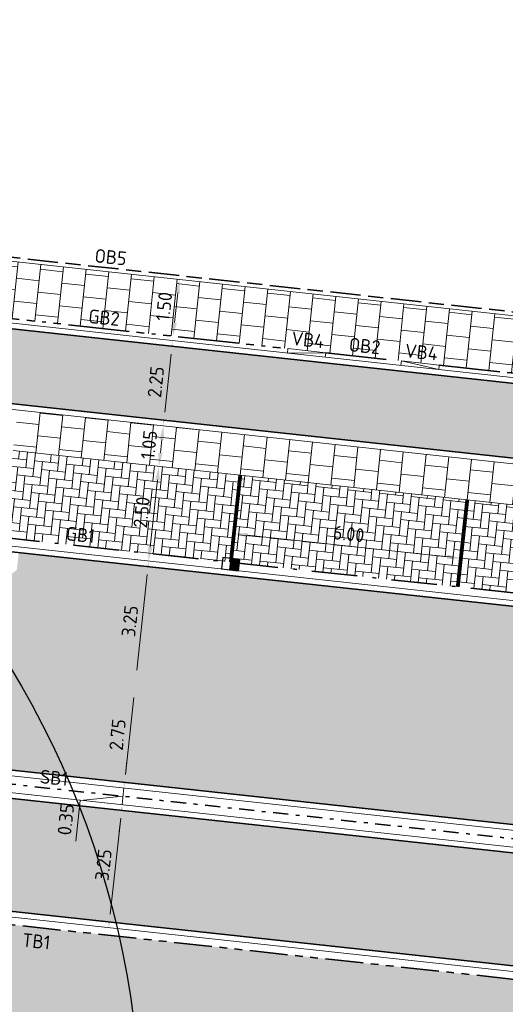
# Model space of a CAD drawing. Header units: metres. Extents: x 196651 to 397723, y 354703 to 710691.
# Tile 180 of 256: x 197891 to 197904, y 356130 to 356156. Entities that reach past the tile are written whole.
import ezdxf
from ezdxf.enums import TextEntityAlignment as Align

# ---------------------------------------------------------------- set-up
doc = ezdxf.new("R2010")
doc.units = ezdxf.units.M
doc.header["$MEASUREMENT"] = 0
for name, pattern in [('VH-GELEIDEBAND_50X200', [8, 4, -2, 0, -2]), ('VH-GELEIDEBAND_70X200', [20, 12, -4, 0, -4]), ('VH-OPSLUITBAND_100X200', [16, 8, -2, 4, -2]), ('VH-OPSLUITBAND_120X250', [26, 16, -4, 2, -4]), ('VH-RIJWIELPADBAND_410X225', [28, 16, -2, 2, -2, 0, -2, 2, -2]), ('VH-TROTTOIRBAND_180-200', [20, 10, -2, 2, -2, 2, -2]), ('VW-1-1_STREEP', [2, 1, -1])]:
    doc.linetypes.add(name, pattern=pattern)
for name, color, linetype, lineweight in [('N-WE-GR-GRAS_BERM-A', 86, 'Continuous', 5), ('N-WE-VH-GOOT_TEGEL-G', 170, 'Continuous', 35), ('N-WE-VH-KANTOPSLUITING_GELEIDEBAND_70X200-G', 6, 'VH-GELEIDEBAND_70X200', 35), ('N-WE-VH-KANTOPSLUITING_OPSLUITBAND_100X200-G', 5, 'VH-OPSLUITBAND_100X200', 35), ('N-WE-VH-KANTOPSLUITING_OPSLUITBAND_120X250-G', 5, 'VH-OPSLUITBAND_120X250', 35), ('N-WE-VH-KANTOPSLUITING_RIJWIELPADBAND_410X250-G', 5, 'VH-RIJWIELPADBAND_410X225', 35), ('N-WE-VH-KANTOPSLUITING_SCHEIDINGSBAND_115 345-G', 6, 'VH-GELEIDEBAND_50X200', 35), ('N-WE-VH-KANTOPSLUITING_TEKST-T', 7, 'VH-OPSLUITBAND_100X200', 35), ('N-WE-VH-KANTOPSLUITING_TROTTOIRBAND_180 200-G', 6, 'VH-TROTTOIRBAND_180-200', 35), ('N-WE-VH-KANTVERHARDING-G', 1, 'Continuous', 5), ('N-WE-VH-VERHARDING_ASFALT_DEKLAAG-G_ZWART', 252, 'Continuous', 5), ('N-WE-VH-VERHARDING_TEGEL-A', 252, 'Continuous', 5), ('X-XX-AL-AANPIJLING-M', 7, 'Continuous', 18)]:
    doc.layers.add(name, color=color, linetype=linetype, lineweight=lineweight)
doc.layers.add('N-WE-RI-HWA_KOLK_GELEIDEBAND-S', color=130, linetype='Continuous')
doc.layers.add('N-WE-VW-MARKERING_PARKEERVAKSCHEIDING-G', color=7, linetype='VW-1-1_STREEP')
doc.layers.add('N-WE-VH-VERHARDING_ASFALT_DEKLAAG-G_ROOD', color=7, linetype='Continuous', lineweight=5, true_color=0xbf4040)
doc.layers.add('N-WE-VH-VERHARDING_BETONSTRAATSTEEN-PARKEREN_A', color=7, linetype='Continuous', lineweight=5, true_color=0x3a3a3a)
doc.layers.add('X-XX-AL-HULPLIJNEN', color=4, linetype='Continuous', lineweight=25, plot=False)
doc.styles.add('NLCS-ISO', font='NLCS-ISO.ttf')
doc.styles.add('NLCS-ISO-M200-T18', font='NLCS-ISO.ttf')
doc.dimstyles.new('NLCS-M200-T18-PIJL', dxfattribs={"dimscale": 0.2, "dimtxt": 1.8, "dimasz": 1.8, "dimexe": 2, "dimexo": 2, "dimgap": 0.7, "dimtad": 1, "dimzin": 0, "dimdsep": 46, "dimtxsty": 'NLCS-ISO-M200-T18', "dimcen": 0, "dimdle": 2, "dimse1": 1, "dimse2": 1, "dimclrd": 256, "dimclre": 256, "dimclrt": 256, "dimadec": 1, "dimazin": 0, "dimtfac": 1, "dimtofl": 0, "dimtmove": 1, "dimatfit": 0, "dimfxl": 2, "dimfxlon": 1, "dimtfillclr": 254, "dimtolj": 1, "dimtzin": 0, "dimlwd": 18, "dimlwe": 18, "dimarcsym": 0})
pattern_1 = [(84, (0, 0), (-0.18689862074, 0.23080057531), [0.63, -0.21]), (354, (-0.4177, 0.0439), (-0.18689862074, 0.23080057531), [0.63, -0.21])]

# ---------------------------------------------------------------- blocks, each defined once
blk = doc.blocks.new('*D340')
at = {"layer": 'Defpoints', "color": 0, "ltscale": 0.2, "transparency": 16777216}
for p in [(197896.576, 356143.085), (197902.541, 356142.437), (197902.498, 356142.043)]:
    blk.add_point(p, dxfattribs=at)
at = {"layer": 'X-XX-AL-AANPIJLING-M', "linetype": 'Continuous', "lineweight": 18, "ltscale": 0.2, "transparency": 16777216}
blk.add_line((197896.891, 356142.652), (197902.14, 356142.082), dxfattribs=at)
at = {"layer": 'X-XX-AL-AANPIJLING-M', "ltscale": 0.2, "transparency": 16777216}
for points in [[(197896.897, 356142.712), (197896.884, 356142.593), (197896.533, 356142.691)], [(197902.146, 356142.142), (197902.133, 356142.022), (197902.498, 356142.043)]]:
    blk.add_solid(points, dxfattribs=at)
at = {"layer": 'X-XX-AL-AANPIJLING-M', "ltscale": 0.2, "transparency": 16777216, "insert": (197899.55, 356142.685), "char_height": 0.36, "attachment_point": 5, "rotation": 353.7984, "style": 'NLCS-ISO-M200-T18'}
blk.add_mtext('\\A1;6.00', dxfattribs=at)
blk = doc.blocks.new('TEKST TB')
at = {"style": 'NLCS-ISO'}
blk.add_attdef('TEKST_TROTTOIRBANDEN', text='', height=0.36, rotation=0.3407, dxfattribs=at).set_placement((0, 0), align=Align.BOTTOM_CENTER)
blk = doc.blocks.new('N-SRI-HWA-KOLK_RWS-SO')
at = {"ltscale": 0.1}
blk.add_hatch(color=256, dxfattribs=at).paths.add_polyline_path([(0, -0.75), (1.125, -0.75), (1.125, 0.75), (0, 0.75)])
blk.add_line((0, -0.75), (0, 0.75), dxfattribs=at)
at = {"flags": 128}
blk.add_lwpolyline([(-1.125, -0.75), (1.125, -0.75), (1.125, 0.75), (-1.125, 0.75)], close=True, dxfattribs=at)
at = {"ltscale": 0.1, "flags": 128}
blk.add_lwpolyline([(0, -0.75), (1.125, -0.75), (1.125, 0.75), (0, 0.75)], close=True, dxfattribs=at)
blk = doc.blocks.new('*D2095')
at = {"layer": 'Defpoints', "color": 0, "ltscale": 0.2, "transparency": 16777216}
for p in [(197893.644, 356136.011), (197893.669, 356136.008), (197893.621, 356135.571)]:
    blk.add_point(p, dxfattribs=at)
at = {"layer": 'X-XX-AL-AANPIJLING-M', "linetype": 'Continuous', "lineweight": 18, "ltscale": 0.2, "transparency": 16777216}
for p, q in [((197893.683, 356136.369), (197893.722, 356136.727)), ((197893.62, 356135.792), (197892.492, 356135.683)), ((197893.597, 356135.573), (197893.644, 356136.011)), ((197892.492, 356135.683), (197892.376, 356134.618)), ((197893.558, 356135.215), (197893.519, 356134.858))]:
    blk.add_line(p, q, dxfattribs=at)
at = {"layer": 'X-XX-AL-AANPIJLING-M', "ltscale": 0.2, "transparency": 16777216}
for points in [[(197893.623, 356136.375), (197893.743, 356136.362), (197893.644, 356136.011)], [(197893.498, 356135.222), (197893.617, 356135.209), (197893.597, 356135.573)]]:
    blk.add_solid(points, dxfattribs=at)
at = {"layer": 'X-XX-AL-AANPIJLING-M', "ltscale": 0.2, "transparency": 16777216, "insert": (197892.116, 356135.185), "char_height": 0.36, "attachment_point": 5, "rotation": 83.7984, "style": 'NLCS-ISO-M200-T18'}
blk.add_mtext('\\A1;0.35', dxfattribs=at)
blk = doc.blocks.new('*D333')
at = {"layer": 'Defpoints', "color": 0, "ltscale": 0.2, "transparency": 16777216}
for p in [(197893.597, 356135.573), (197893.245, 356132.342), (197893.245, 356132.342)]:
    blk.add_point(p, dxfattribs=at)
at = {"layer": 'X-XX-AL-AANPIJLING-M', "linetype": 'Continuous', "lineweight": 18, "ltscale": 0.2, "transparency": 16777216}
blk.add_line((197893.558, 356135.215), (197893.284, 356132.7), dxfattribs=at)
at = {"layer": 'X-XX-AL-AANPIJLING-M', "ltscale": 0.2, "transparency": 16777216}
for points in [[(197893.498, 356135.222), (197893.617, 356135.209), (197893.597, 356135.573)], [(197893.225, 356132.707), (197893.344, 356132.694), (197893.245, 356132.342)]]:
    blk.add_solid(points, dxfattribs=at)
at = {"layer": 'X-XX-AL-AANPIJLING-M', "ltscale": 0.2, "transparency": 16777216, "insert": (197893.103, 356133.992), "char_height": 0.36, "attachment_point": 5, "rotation": 83.7984, "style": 'NLCS-ISO-M200-T18'}
blk.add_mtext('\\A1;3.25', dxfattribs=at)
blk = doc.blocks.new('*D300')
at = {"layer": 'Defpoints', "color": 0, "ltscale": 0.2, "transparency": 16777216}
for p in [(197894.502, 356147.808), (197894.921, 356147.762), (197894.259, 356145.571)]:
    blk.add_point(p, dxfattribs=at)
at = {"layer": 'X-XX-AL-AANPIJLING-M', "linetype": 'Continuous', "lineweight": 18, "ltscale": 0.2, "transparency": 16777216}
blk.add_line((197894.717, 356145.883), (197894.882, 356147.404), dxfattribs=at)
at = {"layer": 'X-XX-AL-AANPIJLING-M', "ltscale": 0.2, "transparency": 16777216}
for points in [[(197894.823, 356147.411), (197894.942, 356147.398), (197894.921, 356147.762)], [(197894.657, 356145.89), (197894.776, 356145.877), (197894.678, 356145.525)]]:
    blk.add_solid(points, dxfattribs=at)
at = {"layer": 'X-XX-AL-AANPIJLING-M', "ltscale": 0.2, "transparency": 16777216, "insert": (197894.481, 356146.678), "char_height": 0.36, "attachment_point": 5, "rotation": 83.7975, "style": 'NLCS-ISO-M200-T18'}
blk.add_mtext('\\A1;2.25', dxfattribs=at)
blk = doc.blocks.new('*D1780')
at = {"layer": 'Defpoints', "color": 0, "ltscale": 0.2, "transparency": 16777216}
for p in [(197896.147, 356138.505), (197893.644, 356136.011), (197895.85, 356135.771)]:
    blk.add_point(p, dxfattribs=at)
at = {"layer": 'X-XX-AL-AANPIJLING-M', "linetype": 'Continuous', "lineweight": 18, "ltscale": 0.2, "transparency": 16777216}
blk.add_line((197893.902, 356138.387), (197893.683, 356136.369), dxfattribs=at)
at = {"layer": 'X-XX-AL-AANPIJLING-M', "ltscale": 0.2, "transparency": 16777216}
for points in [[(197893.843, 356138.393), (197893.962, 356138.38), (197893.941, 356138.745)], [(197893.623, 356136.375), (197893.743, 356136.362), (197893.644, 356136.011)]]:
    blk.add_solid(points, dxfattribs=at)
at = {"layer": 'X-XX-AL-AANPIJLING-M', "ltscale": 0.2, "transparency": 16777216, "insert": (197893.474, 356137.412), "char_height": 0.36, "attachment_point": 5, "rotation": 83.7984, "style": 'NLCS-ISO-M200-T18'}
blk.add_mtext('\\A1;2.75', dxfattribs=at)
blk = doc.blocks.new('*D1783')
at = {"layer": 'Defpoints', "color": 0, "transparency": 16777216}
for p in [(197894.562, 356144.461), (197894.562, 356144.461), (197894.292, 356141.976)]:
    blk.add_point(p, dxfattribs=at)
at = {"layer": 'X-XX-AL-AANPIJLING-M', "linetype": 'Continuous', "lineweight": 18, "transparency": 16777216}
blk.add_line((197894.331, 356142.334), (197894.523, 356144.103), dxfattribs=at)
at = {"layer": 'X-XX-AL-AANPIJLING-M', "transparency": 16777216}
for points in [[(197894.464, 356144.11), (197894.583, 356144.097), (197894.562, 356144.461)], [(197894.271, 356142.34), (197894.391, 356142.327), (197894.292, 356141.976)]]:
    blk.add_solid(points, dxfattribs=at)
at = {"layer": 'X-XX-AL-AANPIJLING-M', "transparency": 16777216, "insert": (197894.109, 356143.253), "char_height": 0.36, "attachment_point": 5, "rotation": 83.7984, "style": 'NLCS-ISO-M200-T18'}
blk.add_mtext('\\A1;2.50', dxfattribs=at)
blk = doc.blocks.new('*D1805')
at = {"layer": 'Defpoints', "color": 0, "transparency": 16777216}
for p in [(197894.678, 356145.525), (197894.678, 356145.525), (197894.562, 356144.461)]:
    blk.add_point(p, dxfattribs=at)
at = {"layer": 'X-XX-AL-AANPIJLING-M', "linetype": 'Continuous', "lineweight": 18, "transparency": 16777216}
blk.add_line((197894.601, 356144.819), (197894.639, 356145.167), dxfattribs=at)
at = {"layer": 'X-XX-AL-AANPIJLING-M', "transparency": 16777216}
for points in [[(197894.579, 356145.174), (197894.699, 356145.161), (197894.678, 356145.525)], [(197894.542, 356144.825), (197894.661, 356144.812), (197894.562, 356144.461)]]:
    blk.add_solid(points, dxfattribs=at)
at = {"layer": 'X-XX-AL-AANPIJLING-M', "transparency": 16777216, "insert": (197894.302, 356145.028), "char_height": 0.36, "attachment_point": 5, "rotation": 83.7975, "style": 'NLCS-ISO-M200-T18'}
blk.add_mtext('\\A1;1.05', dxfattribs=at)
blk = doc.blocks.new('*D1815')
at = {"layer": 'Defpoints', "color": 0, "transparency": 16777216}
for p in [(197894.292, 356141.976), (197895.421, 356141.853), (197895.07, 356138.622)]:
    blk.add_point(p, dxfattribs=at)
at = {"layer": 'X-XX-AL-AANPIJLING-M', "linetype": 'Continuous', "lineweight": 18, "transparency": 16777216}
blk.add_line((197893.98, 356139.103), (197894.253, 356141.618), dxfattribs=at)
at = {"layer": 'X-XX-AL-AANPIJLING-M', "transparency": 16777216}
for points in [[(197894.194, 356141.624), (197894.313, 356141.611), (197894.292, 356141.976)], [(197893.92, 356139.109), (197894.04, 356139.096), (197893.941, 356138.745)]]:
    blk.add_solid(points, dxfattribs=at)
at = {"layer": 'X-XX-AL-AANPIJLING-M', "transparency": 16777216, "insert": (197893.799, 356140.395), "char_height": 0.36, "attachment_point": 5, "rotation": 83.7984, "style": 'NLCS-ISO-M200-T18'}
blk.add_mtext('\\A1;3.25', dxfattribs=at)
blk = doc.blocks.new('*D2001')
at = {"layer": 'Defpoints', "color": 0, "transparency": 16777216}
for p in [(197893.578, 356149.537), (197895.096, 356149.373), (197893.416, 356148.046)]:
    blk.add_point(p, dxfattribs=at)
at = {"layer": 'X-XX-AL-AANPIJLING-M', "linetype": 'Continuous', "lineweight": 18, "transparency": 16777216}
blk.add_line((197894.973, 356148.239), (197895.057, 356149.015), dxfattribs=at)
at = {"layer": 'X-XX-AL-AANPIJLING-M', "transparency": 16777216}
for points in [[(197894.998, 356149.021), (197895.117, 356149.008), (197895.096, 356149.373)], [(197894.913, 356148.246), (197895.033, 356148.233), (197894.934, 356147.881)]]:
    blk.add_solid(points, dxfattribs=at)
at = {"layer": 'X-XX-AL-AANPIJLING-M', "transparency": 16777216, "insert": (197894.697, 356148.661), "char_height": 0.36, "attachment_point": 5, "rotation": 83.7975, "style": 'NLCS-ISO-M200-T18'}
blk.add_mtext('\\A1;1.50', dxfattribs=at)

msp = doc.modelspace()

# ---------------------------------------------------------------- hatches: boundary and pattern name
at = {"layer": 'N-WE-GR-GRAS_BERM-A'}
h = msp.add_hatch(dxfattribs=at)
h.set_pattern_fill('AGR-GRAS_01', color=256, scale=0.04, pattern_type=2)
h.set_pattern_definition([(0, (0, 0), (1, 1), [0.12, -0.8]), (45, (0.4, 0.2), (-0.113137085, 1.8667619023), [0.12, -0.8]), (30, (0.08, 0.12), (0.2274613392, 1.2860254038), [0.12, -0.8]), (15, (0.32, 0.48), (0.3856270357, 0.724494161), [0.12, -0.8]), (135, (0.16, 2), (-0.02828427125, -0.6505382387), [0.12, -0.8]), (150, (1.2, 0.4), (0.2156921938, -0.5864101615), [0.12, -0.8]), (165, (0.24, 0.04), (0.1434520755, -0.7010146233), [0.12, -0.8]), (85, (0.4, 0.4), (-0.8726773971, 1.0400164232), [0.12, -0.8]), (100, (0, 0), (-1.1121176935, 0.7787131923), [0.12, -0.8])])
h.paths.add_polyline_path([(198023.675, 356118.823), (197974.173, 356123.589), (197950.023, 356126.213), (197937.637, 356127.317), (197884.311, 356133.112, 0.003613), (197882.76, 356133.269, 0.318684), (197874.942, 356128.759), (197875.896, 356128.785, 0.015836), (197877.154, 356128.86), (197885.774, 356129.648, -0.026297), (197888.621, 356129.758), (197906.377, 356129.508, -0.005309), (197908.576, 356129.454), (197908.577, 356129.474), (197909.576, 356129.434), (197909.576, 356129.434, -0.015826), (197916.115, 356128.932), (197936.647, 356126.701, 0.004591), (197938.472, 356126.519), (197950.545, 356125.431), (197951.541, 356125.342), (197955.595, 356124.976, -0.004591), (197957.489, 356124.788), (197996.208, 356120.581), (197997.2, 356120.453, -0.008349), (198000.633, 356120.022), (198012.841, 356118.281), (198022.11, 356116.959), (198022.124, 356117.058), (198023.114, 356116.917), (198023.51, 356116.861)])
at = {"layer": 'N-WE-VH-VERHARDING_ASFALT_DEKLAAG-G_ROOD'}
h = msp.add_hatch(color=256, dxfattribs=at)
edge = h.paths.add_edge_path()
edge.add_line((198011.035, 356135.928), (198028.243, 356135.984))
edge.add_line((198028.243, 356135.984), (198028.262, 356137.934))
edge.add_line((198028.262, 356137.934), (198011.033, 356137.878))
edge.add_line((198011.033, 356137.878), (198004.892, 356137.884))
edge.add_line((198004.892, 356137.884), (197983.514, 356137.818))
edge.add_arc((197983.483, 356147.968), 10.15, 261.1344, 270.176, ccw=False)
edge.add_line((197981.919, 356137.94), (197977.563, 356138.619))
edge.add_arc((197976.045, 356128.887), 9.85, 81.1344, 83.7975)
edge.add_line((197977.109, 356138.679), (197888.852, 356148.271))
edge.add_arc((197885.924, 356121.329), 27.1, 83.7975, 85.1019)
edge.add_line((197888.238, 356148.33), (197859.362, 356150.805))
edge.add_arc((197857.788, 356133.778), 17.1, 84.719, 95.045)
edge.add_line((197856.284, 356150.811), (197850.844, 356150.331))
edge.add_arc((197855.911, 356080.272), 70.242, 94.13713, 102.28686)
edge.add_line((197840.963, 356148.905), (197836.009, 356147.655))
edge.add_arc((197843.558, 356117.743), 30.85, 104.1635, 114.284)
edge.add_line((197830.87, 356145.863), (197815.858, 356139.09))
edge.add_line((197815.858, 356139.09), (197816.66, 356137.312))
edge.add_line((197816.66, 356137.312), (197831.672, 356144.086))
edge.add_arc((197843.558, 356117.743), 28.9, 104.1635, 114.284, ccw=False)
edge.add_line((197836.486, 356145.764), (197841.409, 356147.007))
edge.add_arc((197855.911, 356080.272), 68.292, 94.12426, 102.26025, ccw=False)
edge.add_line((197850.999, 356148.387), (197856.456, 356148.869))
edge.add_arc((197857.788, 356133.778), 15.15, 84.6951, 95.045, ccw=False)
edge.add_line((197859.189, 356148.863), (197888.072, 356146.387))
edge.add_arc((197885.924, 356121.329), 25.15, 83.7975, 85.1019, ccw=False)
edge.add_line((197888.642, 356146.332), (197976.899, 356136.74))
edge.add_arc((197976.045, 356128.887), 7.9, 81.1344, 83.7975, ccw=False)
edge.add_line((197977.263, 356136.692), (197981.618, 356136.013))
edge.add_arc((197983.483, 356147.968), 12.1, 261.1344, 270.176)
edge.add_line((197983.52, 356135.868), (198004.894, 356135.934))
edge.add_line((198004.894, 356135.934), (198011.035, 356135.928))
edge = h.paths.add_edge_path()
edge.add_arc((197735.003, 356097.342), 2.15, 118.9535, 140.4824)
edge.add_line((197733.345, 356098.71), (197731.522, 356097.701))
edge.add_arc((197719.855, 356118.789), 24.1, 293.8738, 298.9535, ccw=False)
edge.add_line((197729.609, 356096.751), (197729.231, 356096.584))
edge.add_arc((197729.054, 356095.959), 0.65, 74.1587, 113.8738)
edge.add_line((197728.791, 356096.553), (197708.133, 356087.41))
edge.add_arc((197831.421, 355808.854), 304.62, 113.87385, 126.26105)
edge.add_arc((197652.52, 356052.745), 2.15, 126.2609, 147.8646)
edge.add_arc((197831.421, 355808.854), 304.47, 126.41002, 127.37279)
edge.add_arc((197651.312, 356044.658), 7.75, 127.3728, 128.3922)
edge.add_arc((197646.718, 356049.603), 1.15, 100.9725, 132.9621)
edge.add_arc((197651.312, 356044.658), 7.9, 132.9021, 137.2814)
edge.add_line((197645.508, 356050.017), (197644.998, 356049.465))
edge.add_line((197644.998, 356049.465), (197643.565, 356050.788))
edge.add_line((197643.565, 356050.788), (197644.075, 356051.34))
edge.add_arc((197651.312, 356044.658), 9.85, 127.3728, 137.2815, ccw=False)
edge.add_arc((197831.421, 355808.854), 306.57, 113.87385, 127.37279, ccw=False)
edge.add_line((197707.344, 356089.193), (197728.759, 356098.671))
edge.add_arc((197719.855, 356118.789), 22, 293.8738, 298.9535)
edge.add_line((197730.506, 356099.539), (197734.603, 356101.806))
edge.add_arc((197748.158, 356077.305), 28, 113.5265, 118.9535, ccw=False)
edge.add_line((197736.981, 356102.978), (197748.679, 356108.071))
edge.add_line((197748.679, 356108.071), (197786.992, 356124.869))
edge.add_arc((197778.901, 356143.323), 20.15, 293.6748, 307.6944)
edge.add_arc((197803.364, 356111.676), 19.85, 114.284, 127.7136, ccw=False)
edge.add_line((197795.2, 356129.769), (197815.858, 356139.09))
edge.add_line((197815.858, 356139.09), (197816.66, 356137.312))
edge.add_line((197816.66, 356137.312), (197814.823, 356136.484))
edge.add_arc((197815.708, 356134.524), 2.15, 114.284, 135.8129)
edge.add_line((197814.166, 356136.022), (197808.312, 356133.381))
edge.add_arc((197808.415, 356131.234), 2.15, 92.7551, 114.284)
edge.add_line((197807.531, 356133.193), (197796.002, 356127.992))
edge.add_arc((197803.364, 356111.676), 17.9, 114.284, 127.7039)
edge.add_arc((197778.901, 356143.323), 22.1, 293.6748, 307.7039, ccw=False)
edge.add_line((197787.775, 356123.083), (197760.165, 356110.978))
edge.add_line((197760.165, 356110.978), (197749.46, 356106.284))
edge.add_line((197749.46, 356106.284), (197737.759, 356101.19))
edge.add_arc((197748.158, 356077.305), 26.05, 113.5265, 118.9535)
edge.add_line((197735.547, 356100.099), (197733.962, 356099.223))
at = {"layer": 'N-WE-VH-VERHARDING_ASFALT_DEKLAAG-G_ZWART'}
h = msp.add_hatch(color=256, dxfattribs=at)
h.paths.add_polyline_path([(198025.371, 356127.005), (198025.37, 356127.001), (198025.371, 356127.001)])
edge = h.paths.add_edge_path()
edge.add_line((197885.602, 356137.538), (197885.548, 356137.041))
edge.add_line((197885.548, 356137.041), (197923.043, 356132.967))
edge.add_line((197923.043, 356132.967), (197950.537, 356131.425))
edge.add_arc((197975.953, 356329.652), 199.85, 262.69345, 263.79843)
edge.add_line((197954.364, 356130.972), (197973.228, 356128.922))
edge.add_arc((197995.142, 356330.585), 202.85, 263.79843, 270.17646)
edge.add_line((197995.766, 356127.736), (198024.577, 356127.167))
edge.add_line((198024.577, 356127.167), (198024.889, 356130.879))
edge.add_line((198024.889, 356130.879), (198011.043, 356130.708))
edge.add_line((198011.043, 356130.708), (198004.902, 356130.714))
edge.add_line((198004.902, 356130.714), (197995.758, 356130.686))
edge.add_arc((197995.144, 356330.585), 199.9, 263.79843, 270.17598, ccw=False)
edge.add_line((197973.549, 356131.855), (197954.739, 356133.899))
edge.add_arc((197976.334, 356332.629), 199.9, 262.70225, 263.79843, ccw=False)
edge.add_line((197950.942, 356134.348), (197923.652, 356138.634))
edge.add_line((197923.652, 356138.634), (197890.878, 356142.196))
edge.add_line((197890.878, 356142.196), (197890.828, 356141.741))
edge.add_line((197890.828, 356141.741), (197889.493, 356140.667))
edge.add_line((197889.493, 356140.667), (197885.602, 356137.538))
msp.add_hatch(color=256, dxfattribs=at).paths.add_polyline_path([(197937.955, 356130.602), (197884.401, 356136.422), (197884.327, 356133.462), (197937.67, 356127.666), (197949.65, 356126.598), (197974.206, 356123.937), (198023.902, 356119.153), (198024.205, 356122.748), (197974.529, 356126.869), (197950.331, 356129.499)])
at = {"layer": 'N-WE-VH-VERHARDING_BETONSTRAATSTEEN-PARKEREN_A'}
h = msp.add_hatch(dxfattribs=at)
h.set_pattern_fill('AVH-BSS_KEIFORMAAT_ELLEBOOG', color=256, scale=2, angle=84, style=0, pattern_type=2)
h.set_pattern_definition([(84, (192530.86267, 422217.27925), (-0.18689862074, 0.2308005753), [0.63, -0.21]), (354, (192530.44497, 422217.32315), (-0.18689862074, 0.2308005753), [0.63, -0.21])])
h.paths.add_polyline_path([(197890.487, 356142.59), (197896.452, 356141.942), (197896.7, 356144.229), (197890.735, 356144.877), (197888.327, 356142.941), (197889.592, 356142.688)])
h = msp.add_hatch(dxfattribs=at)
h.set_pattern_fill('AVH-BSS_KEIFORMAAT_ELLEBOOG', color=256, scale=2, angle=84, style=0, pattern_type=2)
h.set_pattern_definition(pattern_1)
h.paths.add_polyline_path([(197896.452, 356141.942), (197902.416, 356141.294), (197902.665, 356143.581), (197896.7, 356144.229)])
h = msp.add_hatch(dxfattribs=at)
h.set_pattern_fill('AVH-BSS_KEIFORMAAT_ELLEBOOG', color=256, scale=2, angle=84, style=0, pattern_type=2)
h.set_pattern_definition(pattern_1)
h.paths.add_polyline_path([(197902.416, 356141.294), (197908.381, 356140.646), (197910.66, 356140.407), (197908.63, 356142.932), (197902.665, 356143.581)])
at = {"layer": 'N-WE-VH-VERHARDING_TEGEL-A'}
h = msp.add_hatch(dxfattribs=at)
h.set_pattern_fill('AVH-TEGEL_300X300_HALFST', color=256, scale=2, angle=174, style=0, pattern_type=2)
h.set_pattern_definition([(174, (0, 0), (-0.6280716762, -0.23563949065), [0.6, -0.6]), (264, (0, 0), (0.5967131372, -0.062717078), [])])
edge = h.paths.add_edge_path()
edge.add_line((197914.993, 356145.701), (197915.307, 356148.591))
edge.add_line((197915.307, 356148.591), (197915.481, 356150.483))
edge.add_line((197915.481, 356150.483), (197913.95, 356150.648))
edge.add_line((197913.95, 356150.648), (197913.761, 356148.894))
edge.add_line((197913.761, 356148.894), (197912.142, 356147.52))
edge.add_line((197912.142, 356147.52), (197889.044, 356150.03))
edge.add_arc((197885.924, 356121.329), 28.87, 83.7975, 84.4133)
edge.add_line((197888.735, 356150.062), (197888.571, 356148.571))
edge.add_arc((197885.924, 356121.329), 27.37, 83.7975, 84.4517, ccw=False)
edge.add_line((197888.881, 356148.539), (197914.993, 356145.701))
h = msp.add_hatch(dxfattribs=at)
h.set_pattern_fill('AVH-TEGEL_300X300_HALFST', color=256, scale=2, angle=174, style=0, pattern_type=2)
h.set_pattern_definition([(174, (197890.6541, 356144.13127), (-0.6280717, -0.2356395), [0.6, -0.6]), (264, (197890.6541, 356144.13127), (0.596713, -0.062717), [])])
h.paths.add_polyline_path([(197908.745, 356143.996), (197890.851, 356145.941), (197890.735, 356144.877), (197908.63, 356142.932)])

# ---------------------------------------------------------------- linework, layer by layer
at = {"layer": 'N-WE-VH-GOOT_TEGEL-G', "flags": 128}
for points in [[(197859.362, 356150.805), (197888.238, 356148.33, -0.005692), (197888.852, 356148.271), (197919.604, 356144.929), (197977.109, 356138.679, -0.01162), (197977.563, 356138.619), (197981.919, 356137.94, 0.039472), (197983.514, 356137.818), (198004.892, 356137.884), (198011.033, 356137.878), (198021.432, 356137.912), (198031.277, 356137.944, 0.349206), (198041.141, 356145.842), (198043.496, 356156.195)], [(197814.475, 356131.997), (197813.742, 356133.654, -0.412118), (197814.823, 356136.484), (197831.672, 356144.086, -0.014094), (197833.175, 356144.713, -0.030075), (197836.486, 356145.764), (197841.409, 356147.007, -0.035515), (197850.999, 356148.387), (197856.456, 356148.869, -0.024321), (197857.928, 356148.927, -0.020847), (197859.189, 356148.863), (197888.072, 356146.387, -0.005692), (197888.642, 356146.332), (197912.913, 356143.694)], [(197889.554, 356142.34), (197923.183, 356138.685, -0.011891), (197924.118, 356138.561), (197950.942, 356134.348, 0.004783), (197954.739, 356133.899), (197973.549, 356131.855, 0.027835), (197995.758, 356130.686), (198004.902, 356130.714), (198011.043, 356130.708), (198026.63, 356130.901), (198029.068, 356131.048)], [(198028.569, 356126.908), (198025.444, 356127.15), (197995.766, 356127.736, -0.027837), (197973.228, 356128.922), (197954.364, 356130.972, -0.004821), (197950.537, 356131.425), (197923.043, 356132.967), (197883.362, 356137.279, 0.015935), (197876.202, 356137.816, 1), (197876.17, 356137.077, -0.015934), (197883.282, 356136.543), (197937.955, 356130.602), (197950.331, 356129.499), (197974.529, 356126.869), (198024.333, 356122.737), (198028.199, 356122.504)], [(197874.449, 356128.495, -0.333809), (197882.793, 356133.618, -0.003613), (197884.348, 356133.46), (197937.672, 356127.666), (197950.057, 356126.562), (197974.209, 356123.937), (198025.103, 356119.037), (198027.987, 356118.706)]]:
    msp.add_lwpolyline(points, format="xyb", dxfattribs=at)
at = {"layer": 'N-WE-VH-KANTOPSLUITING_GELEIDEBAND_70X200-G', "ltscale": 0.1, "flags": 128}
msp.add_lwpolyline([(197888.164, 356142.974), (197889.592, 356142.688), (197889.99, 356142.644), (197890.487, 356142.59), (197908.381, 356140.646), (197908.878, 356140.592), (197910.543, 356140.411)], dxfattribs=at)
at = {"layer": 'N-WE-VH-KANTOPSLUITING_OPSLUITBAND_100X200-G', "ltscale": 0.1, "flags": 128}
msp.add_lwpolyline([(197913.696, 356148.97), (197912.11, 356147.624), (197888.845, 356150.152), (197888.948, 356151.087), (197889.036, 356151.884)], dxfattribs=at)
at = {"layer": 'N-WE-VH-KANTOPSLUITING_OPSLUITBAND_120X250-G', "ltscale": 0.1, "flags": 128}
msp.add_lwpolyline([(197898.946, 356147.445), (197900.934, 356147.229)], dxfattribs=at)
at = {"layer": 'N-WE-VH-KANTOPSLUITING_RIJWIELPADBAND_410X250-G', "ltscale": 0.1, "flags": 128}
msp.add_lwpolyline([(197848.847, 356150.429, -0.00703), (197850.822, 356150.6), (197856.261, 356151.08, -0.045073), (197859.386, 356151.074), (197888.261, 356148.599, -0.005692), (197888.881, 356148.539), (197897.951, 356147.553)], format="xyb", dxfattribs=at)
msp.add_lwpolyline([(197901.928, 356147.121), (197913.396, 356145.875)], dxfattribs=at)
at = {"layer": 'N-WE-VH-KANTOPSLUITING_SCHEIDINGSBAND_115 345-G', "ltscale": 0.1, "flags": 128}
msp.add_lwpolyline([(197923.013, 356132.598), (197883.322, 356136.911, 0.015935), (197876.186, 356137.446)], format="xyb", dxfattribs=at)
at = {"layer": 'N-WE-VH-KANTOPSLUITING_TROTTOIRBAND_180 200-G', "ltscale": 0.1, "flags": 128}
msp.add_lwpolyline([(197874.898, 356128.662, -0.322449), (197882.76, 356133.269, -0.003613), (197884.311, 356133.112), (197937.637, 356127.317), (197950.023, 356126.213), (197974.173, 356123.589), (198023.675, 356118.823), (198023.51, 356116.861), (198023.114, 356116.917)], format="xyb", dxfattribs=at)
at = {"layer": 'N-WE-VH-KANTVERHARDING-G', "flags": 128}
for points in [[(197859.375, 356150.954), (197888.251, 356148.48, -0.005692), (197888.868, 356148.42), (197919.621, 356145.078), (197977.126, 356138.828, -0.01162), (197977.586, 356138.767), (197981.942, 356138.088, 0.039472), (197983.514, 356137.968), (198004.892, 356138.034), (198011.033, 356138.028), (198031.276, 356138.094)], [(197913.761, 356148.894), (197912.142, 356147.52), (197889.044, 356150.03, 0.002687), (197888.735, 356150.062)], [(197857.926, 356148.777, -0.020855), (197859.175, 356148.713), (197888.059, 356146.238, -0.005692), (197888.625, 356146.183), (197912.896, 356143.545)], [(197889.57, 356142.489), (197923.199, 356138.835, -0.011891), (197924.142, 356138.709), (197950.963, 356134.497, 0.00478), (197954.756, 356134.048), (197973.565, 356132.004, 0.027835), (197995.757, 356130.836), (198004.901, 356130.864), (198011.042, 356130.858), (198026.624, 356131.051), (198028.929, 356131.19)], [(198028.557, 356126.758), (198025.437, 356127), (197995.765, 356127.586, -0.027835), (197973.212, 356128.773), (197954.348, 356130.823, -0.004815), (197950.523, 356131.276), (197923.031, 356132.818), (197883.346, 356137.13, 0.015935), (197876.196, 356137.666, 1), (197876.177, 356137.227, -0.015934), (197883.298, 356136.692), (197937.97, 356130.752), (197950.346, 356129.648), (197974.544, 356127.019), (198024.344, 356122.887)], [(197876.196, 356137.666, -0.015935), (197883.346, 356137.13), (197923.031, 356132.818), (197950.523, 356131.276)], [(197874.68, 356128.663, -0.325458), (197882.779, 356133.468, -0.003613), (197884.332, 356133.311), (197937.657, 356127.516), (197950.043, 356126.412), (197974.193, 356123.788), (198025.087, 356118.888), (198027.794, 356118.577)]]:
    msp.add_lwpolyline(points, format="xyb", dxfattribs=at)
for points in [[(197897.938, 356147.434), (197897.951, 356147.553)], [(197898.946, 356147.445), (197897.938, 356147.434)], [(197897.951, 356147.553), (197898.946, 356147.445)], [(197898.933, 356147.326), (197898.946, 356147.445)], [(197900.921, 356147.11), (197900.934, 356147.229)], [(197900.934, 356147.229), (197901.915, 356147.002)], [(197900.934, 356147.229), (197901.928, 356147.121)], [(197901.915, 356147.002), (197901.928, 356147.121)], [(197890.735, 356144.877), (197908.63, 356142.932)]]:
    msp.add_lwpolyline(points, dxfattribs=at)
at = {"layer": 'N-WE-VW-MARKERING_PARKEERVAKSCHEIDING-G', "ltscale": 0.2, "const_width": 0.1, "flags": 128}
for points in [[(197896.452, 356141.942), (197896.7, 356144.229)], [(197902.416, 356141.294), (197902.665, 356143.581)]]:
    msp.add_lwpolyline(points, dxfattribs=at)
at = {"layer": 'X-XX-AL-HULPLIJNEN'}
msp.add_circle((197870.338, 356126.862), 23.759, dxfattribs=at)

# ---------------------------------------------------------------- block references
at = {"layer": 'N-WE-RI-HWA_KOLK_GELEIDEBAND-S', "xscale": 0.2000000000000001, "yscale": 0.2000000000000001, "zscale": 0.2000000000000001, "rotation": 353.7984465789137}
msp.add_blockref('N-SRI-HWA-KOLK_RWS-SO', (197896.446, 356141.892), dxfattribs=at)
at = {"layer": 'N-WE-VH-KANTOPSLUITING_TEKST-T'}
for p, rotation, values in [((197893.265, 356149.672), 353.7984465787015, {'TEKST_TROTTOIRBANDEN': 'OB5'}), ((197893.092, 356148.081), 353.7984465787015, {'TEKST_TROTTOIRBANDEN': 'GB2'}), ((197898.448, 356147.499), 353.7974518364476, {'TEKST_TROTTOIRBANDEN': 'VB4'}), ((197899.94, 356147.337), 353.7974518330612, {'TEKST_TROTTOIRBANDEN': 'OB2'}), ((197901.431, 356147.175), 353.7974518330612, {'TEKST_TROTTOIRBANDEN': 'VB4'}), ((197892.472, 356142.375), 353.7984369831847, {'TEKST_TROTTOIRBANDEN': 'GB1'}), ((197891.778, 356135.992), 353.7984369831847, {'TEKST_TROTTOIRBANDEN': 'SB1'}), ((197891.311, 356131.697), 353.7984369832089, {'TEKST_TROTTOIRBANDEN': 'TB1'})]:
    msp.add_blockref('TEKST TB', p, dxfattribs=dict(at, rotation=rotation)).add_auto_attribs(values)

# ---------------------------------------------------------------- dimensions: what is measured, and where the dimension line sits
at = {"layer": 'X-XX-AL-AANPIJLING-M'}
for p1, p2, distance, picture, middle in [((197893.416, 356148.046), (197893.578, 356149.537), -1.527, '*D2001', (197894.697, 356148.661)), ((197894.292, 356141.976), (197894.562, 356144.461), 0, '*D1783', (197894.109, 356143.253)), ((197895.07, 356138.622), (197895.421, 356141.853), 1.136, '*D1815', (197893.799, 356140.395))]:
    dim = msp.add_aligned_dim(p1=p1, p2=p2, distance=distance, dimstyle='NLCS-M200-T18-PIJL', dxfattribs=at)
    dim.commit()
    dim.dimension.update_dxf_attribs({"geometry": picture, "text_midpoint": middle})
at = {"layer": 'X-XX-AL-AANPIJLING-M', "ltscale": 0.2}
for p1, p2, distance, picture, middle in [((197894.259, 356145.571), (197894.502, 356147.808), -0.421, '*D300', (197894.481, 356146.678)), ((197896.576, 356143.085), (197902.541, 356142.437), -0.397, '*D340', (197899.55, 356142.685)), ((197896.147, 356138.505), (197895.85, 356135.771), -2.219, '*D1780', (197893.474, 356137.412)), ((197893.597, 356135.573), (197893.245, 356132.342), 0, '*D333', (197893.103, 356133.992))]:
    dim = msp.add_aligned_dim(p1=p1, p2=p2, distance=distance, dimstyle='NLCS-M200-T18-PIJL', dxfattribs=at)
    dim.commit()
    dim.dimension.update_dxf_attribs({"geometry": picture, "text_midpoint": middle})
at = {"layer": 'X-XX-AL-AANPIJLING-M'}
dim = msp.add_aligned_dim(p1=(197894.562, 356144.461), p2=(197894.678, 356145.525), distance=0, text='1.05', dimstyle='NLCS-M200-T18-PIJL', dxfattribs=at)
dim.commit()
dim.dimension.update_dxf_attribs({"geometry": '*D1805', "text_midpoint": (197894.302, 356145.028)})
at = {"layer": 'X-XX-AL-AANPIJLING-M', "ltscale": 0.2}
dim = msp.add_linear_dim(base=(197893.644, 356136.011), p1=(197893.621, 356135.571), p2=(197893.669, 356136.008), angle=83.7984, text='0.35', dimstyle='NLCS-M200-T18-PIJL', dxfattribs=at)
dim.commit()
dim.dimension.update_dxf_attribs({"geometry": '*D2095', "text_midpoint": (197892.477, 356135.544), "dimtype": 161})

doc.saveas('drawing.dxf')
